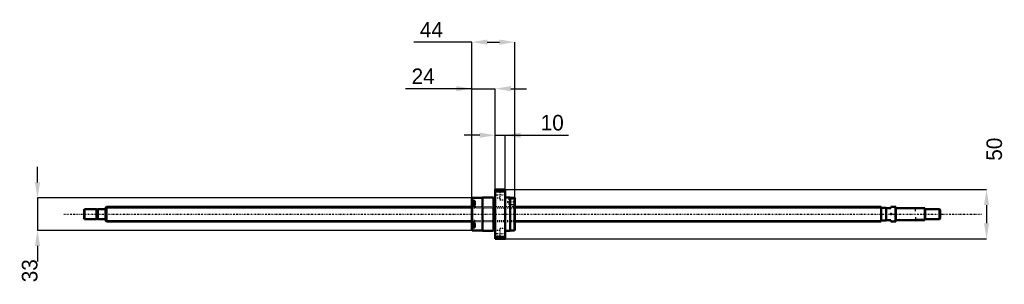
# Model space of a CAD drawing. Header units: millimetres. Extents: x -87 to 914, y -71 to 198.
import ezdxf

# ---------------------------------------------------------------- set-up
doc = ezdxf.new("R2010")
doc.units = ezdxf.units.MM
doc.linetypes.add('Center', pattern=[1.5, 0.45, -0.5, 0.05, -0.5])
doc.linetypes.add('Dashed', pattern=[2, 1, -1])
for name, color, linetype, lineweight in [('2d ConnectionPoints', 7, 'Continuous', 50), ('AM_0', 7, 'Continuous', 50), ('AM_4', 3, 'Continuous', 25), ('AM_5', 3, 'Continuous', 25), ('AM_7', 7, 'Center', 25), ('AM_9', 6, 'Dashed', 25)]:
    doc.layers.add(name, color=color, linetype=linetype, lineweight=lineweight)
doc.dimstyles.new('ISO-25', dxfattribs={"dimtxt": 2.5, "dimasz": 2.5, "dimexe": 1.25, "dimexo": 0.625, "dimtad": 1, "dimtxsty": 'Standard', "dimcen": 2.5, "dimadec": 0, "dimazin": 0, "dimtfac": 1, "dimtmove": 0, "dimatfit": 3, "dimfxl": 0, "dimarcsym": 0})

# ---------------------------------------------------------------- blocks, each defined once
blk = doc.blocks.new('1_BNK_1510_5_6G0_871LC5Y0_Nut_0_in_BNK1510_5_6G0_871LC5Y_416_50__4')
at = {"layer": 'AM_0'}
for p, q in [((406.5, 25), (396.5, 25)), ((396.5, 25), (396.5, -25)), ((396.5, 22.2), (397, 22.9)), ((397, 25), (397, 22.9)), ((397, 22.9), (406, 22.9)), ((406, 25), (406, 22.9)), ((406, 22.9), (406.5, 22.2)), ((406.5, 25), (406.5, -25)), ((373, 16.5), (372.5, 16)), ((372.5, 16), (372.5, -16)), ((372.5, 13.1), (373, 13.5)), ((375.5, 12.1), (372.8, 12.1)), ((383.5, 16.5), (373, 16.5)), ((373, 16.5), (373, 13.5)), ((375.5, 13.5), (373, 13.5)), ((375.5, 13.5), (375.5, 9.5)), ((383.5, 17), (383.5, -17)), ((394.5, 17), (383.5, 17)), ((394.5, 17), (394.5, -17)), ((396.5, 15.3), (394.5, 15.3)), ((411.5, 17), (406.5, 17)), ((411.5, 17), (411.5, -17)), ((416, 16.5), (411.5, 16.5)), ((416, 16.5), (416, -16.5)), ((416.5, 16), (416, 16.5)), ((416.5, 16), (416.5, -16)), ((373, 9.5), (372.5, 9.1)), ((375.5, 9.5), (373, 9.5)), ((373, 9.5), (373, -9.5)), ((372.5, -9.1), (373, -9.5)), ((375.5, -9.5), (373, -9.5)), ((375.5, -9.5), (375.5, -13.5)), ((373, -13.5), (372.5, -13.1)), ((372.5, -16), (373, -16.5)), ((372.8, -12.1), (375.5, -12.1)), ((375.5, -13.5), (373, -13.5)), ((373, -13.5), (373, -16.5)), ((373, -16.5), (383.5, -16.5)), ((383.5, -17), (394.5, -17)), ((394.5, -15.3), (396.5, -15.3)), ((406.5, -17), (411.5, -17)), ((411.5, -16.5), (416, -16.5)), ((416, -16.5), (416.5, -16)), ((397, -22.9), (396.5, -22.2)), ((396.5, -25), (406.5, -25)), ((397, -22.9), (397, -25)), ((406, -22.9), (397, -22.9)), ((406.5, -22.2), (406, -22.9)), ((406, -22.9), (406, -25))]:
    blk.add_line(p, q, dxfattribs=at)
for centre, start, end in [((372.8, 11.8), 90, 180), ((372.8, -11.8), 180, 270)]:
    blk.add_arc(centre, 0.275, start, end, dxfattribs=at)
at = {"layer": 'AM_4'}
for p, q in [((372.8, 12.1), (372.8, 9.3)), ((372.8, -9.3), (372.8, -12.1))]:
    blk.add_line(p, q, dxfattribs=at)
at = {"layer": 'AM_5', "linetype": 'Dashed'}
for p, q in [((410.8, 15.1), (411.5, 15.5)), ((416.5, 15.5), (411.5, 15.5)), ((411.5, 15.5), (411.5, 9.5)), ((410.8, 9.9), (411.5, 9.5)), ((416.5, 9.5), (411.5, 9.5))]:
    blk.add_line(p, q, dxfattribs=at)
at = {"layer": 'AM_7'}
for p, q in [((396, 19.5), (407, 19.5)), ((408.6, 12.5), (416.9, 12.5)), ((372.4, 9.4), (375.6, 9.4)), ((372.4, -9.4), (375.6, -9.4)), ((396, -19.5), (407, -19.5))]:
    blk.add_line(p, q, dxfattribs=at)
at = {"layer": 'AM_9'}
for p, q in [((401, 22.2), (396.5, 22.2)), ((401, 24.2), (401, 14.7)), ((406.5, 24.2), (401, 24.2)), ((375.5, 11.4), (372.5, 11.4)), ((374.4, 10.8), (372.5, 10.8)), ((374.4, 10.4), (372.5, 10.4)), ((374.4, 10.8), (374.4, 8)), ((396.5, 16.7), (401, 16.7)), ((401, 14.7), (406.5, 14.7)), ((410.5, 15.1), (409, 12.5)), ((409, 12.5), (410.5, 9.9)), ((410.5, 15.1), (410.5, 9.9)), ((416.1, 15.1), (410.5, 15.1)), ((416.5, 15.5), (416.1, 15.1)), ((416.1, 15.1), (416.1, 9.9)), ((374.4, 9.7), (372.5, 9.7)), ((374.4, 9), (372.5, 9)), ((374.4, 8.3), (372.5, 8.3)), ((374.4, 8), (372.5, 8)), ((416.5, 7.5), (372.5, 7.5)), ((375.5, 7.4), (372.5, 7.4)), ((372.5, 6.5), (375.5, 6.5)), ((372.8, 9.3), (372.8, 6.6)), ((372.8, 6.6), (375.5, 6.6)), ((375.5, 9.5), (375.5, 6.5)), ((410.5, 9.9), (416.1, 9.9)), ((416.1, 9.9), (416.5, 9.5)), ((375.5, -6.5), (372.5, -6.5)), ((375.5, -7.4), (372.5, -7.4)), ((372.5, -7.5), (416.5, -7.5)), ((374.4, -8), (372.5, -8)), ((374.4, -8.3), (372.5, -8.3)), ((374.4, -9), (372.5, -9)), ((374.4, -9.7), (372.5, -9.7)), ((372.8, -6.6), (372.8, -9.3)), ((375.5, -6.6), (372.8, -6.6)), ((374.4, -8), (374.4, -10.8)), ((375.5, -6.5), (375.5, -9.5)), ((374.4, -10.4), (372.5, -10.4)), ((374.4, -10.8), (372.5, -10.8)), ((375.5, -11.4), (372.5, -11.4)), ((401, -16.7), (396.5, -16.7)), ((401, -14.7), (401, -24.2)), ((406.5, -14.7), (401, -14.7)), ((396.5, -22.2), (401, -22.2)), ((401, -24.2), (406.5, -24.2))]:
    blk.add_line(p, q, dxfattribs=at)
for centre, start, end in [((372.8, 6.9), 180, 270), ((372.8, -6.9), 90, 180)]:
    blk.add_arc(centre, 0.275, start, end, dxfattribs=at)
blk = doc.blocks.new('2_BNK_1510_5_6G0_871LC5Y_Shaft_0_in_BNK1510_5_6G0_871LC5Y_416_50__4')
at = {"layer": 'AM_0'}
for p, q in [((-21.5, 5), (-22, 4.5)), ((-22, 4.5), (-22, -4.5)), ((-21.5, 5), (-21.5, -5)), ((-9.15, 5), (-21.5, 5)), ((-9.15, 5), (-9.15, -5)), ((-8, 4.8), (-9.15, 4.8)), ((-8, 5), (-8, -5)), ((-0.2, 5), (-8, 5)), ((0.92, 7.5), (0, 6.58)), ((0, 6.58), (0, -6.58)), ((372.5, 7.5), (0.92, 7.5)), ((0.92, 7.5), (0.92, -7.5)), ((789, 7.5), (416.5, 7.5)), ((789, 7.5), (789, -7.5)), ((794, 6.5), (789, 6.5)), ((794, 6.5), (794, -6.5)), ((794, 6), (799, 6)), ((803.8, 7.5), (799, 7.5)), ((799, 7.5), (799, 6)), ((803.8, 7.5), (803.8, -7.5)), ((804, 7.3), (803.8, 7.5)), ((804, 7.3), (804, -7.3)), ((833.5, 6), (804.2, 6)), ((833.5, 6), (833.5, -6)), ((834, 5.5), (833.5, 6)), ((834, 5.5), (834, -5.5)), ((848.5, 5), (834, 5)), ((848.5, 5), (848.5, -5)), ((849, 4.5), (848.5, 5)), ((849, 4.5), (849, -4.5)), ((-22, -4.5), (-21.5, -5)), ((-21.5, -5), (-9.15, -5)), ((-9.15, -4.8), (-8, -4.8)), ((-8, -5), (-0.2, -5)), ((0, -6.58), (0.92, -7.5)), ((0.92, -7.5), (372.5, -7.5)), ((416.5, -7.5), (789, -7.5)), ((789, -6.5), (794, -6.5)), ((799, -6), (794, -6)), ((799, -6), (799, -7.5)), ((799, -7.5), (803.8, -7.5)), ((803.8, -7.5), (804, -7.3)), ((804.2, -6), (833.5, -6)), ((833.5, -6), (834, -5.5)), ((834, -5), (848.5, -5)), ((848.5, -5), (849, -4.5))]:
    blk.add_line(p, q, dxfattribs=at)
for centre, start, end in [((-0.2, 5.2), 270, 0), ((804.2, 6.2), 180, 270), ((-0.2, -5.2), 360, 90), ((804.2, -6.2), 90, 180)]:
    blk.add_arc(centre, 0.2, start, end, dxfattribs=at)
at = {"layer": 'AM_4'}
for p, q in [((-0.2, 5), (-0.2, -5)), ((804.2, 6), (804.2, -6))]:
    blk.add_line(p, q, dxfattribs=at)
at = {"layer": 'AM_5'}
for p, q in [((0, 6.58), (372.5, 6.58)), ((416.5, 6.58), (789, 6.58)), ((789, 3.75), (789, 6.58)), ((834, 5.3865), (824, 5.3865)), ((824, 3), (824, 5.3865)), ((0, -6.58), (372.5, -6.58)), ((416.5, -6.58), (789, -6.58)), ((789, -3.75), (789, -6.58)), ((824, -3), (824, -5.3865)), ((834, -5.3865), (824, -5.3865))]:
    blk.add_line(p, q, dxfattribs=at)
at = {"layer": 'AM_5', "linetype": 'Dashed'}
for p, q in [((372.5, 6.58), (416.5, 6.58)), ((372.5, -6.58), (416.5, -6.58))]:
    blk.add_line(p, q, dxfattribs=at)
at = {"layer": 'AM_7'}
blk.add_line((-42.45, 0), (891.45, 0), dxfattribs=at)
at = {"layer": 'AM_9'}
for p, q in [((416.5, 7.5), (372.5, 7.5)), ((372.5, -7.5), (416.5, -7.5))]:
    blk.add_line(p, q, dxfattribs=at)
blk = doc.blocks.new('*D3')
at = {"layer": 'AM_5', "color": 0, "lineweight": -2}
for p, q in [((372.5, 127.57), (305.172, 127.57)), ((356.72, 127.57), (340.94, 127.57)), ((372.5, 16), (372.5, 127.57)), ((372.5, 127.57), (396.5, 127.57)), ((396.5, 25), (396.5, 127.57)), ((412.28, 127.57), (428.06, 127.57))]:
    blk.add_line(p, q, dxfattribs=at)
at = {"layer": 'AM_5', "color": 0}
for points in [[(356.72, 124.94), (356.72, 130.2), (372.5, 127.57)], [(412.28, 130.2), (412.28, 124.94), (396.5, 127.57)]]:
    blk.add_solid(points, dxfattribs=at)
at = {"layer": 'Defpoints', "color": 0}
for p in [(396.5, 127.57), (396.5, 25), (372.5, 16)]:
    blk.add_point(p, dxfattribs=at)
at = {"layer": 'AM_5', "color": 0, "insert": (323.056, 140.194), "char_height": 15.78, "attachment_point": 5}
blk.add_mtext('24', dxfattribs=at)
blk = doc.blocks.new('*D4')
at = {"layer": 'AM_5', "color": 0, "lineweight": -2}
for p, q in [((-69.34, 32.28), (-69.34, 48.06)), ((373, 16.5), (-69.34, 16.5)), ((-69.34, 16.5), (-69.34, -16.5)), ((373, -16.5), (-69.34, -16.5)), ((-69.34, -32.28), (-69.34, -48.06))]:
    blk.add_line(p, q, dxfattribs=at)
at = {"layer": 'AM_5', "color": 0}
for points in [[(-71.97, 32.28), (-66.71, 32.28), (-69.34, 16.5)], [(-66.71, -32.28), (-71.97, -32.28), (-69.34, -16.5)]]:
    blk.add_solid(points, dxfattribs=at)
at = {"layer": 'Defpoints', "color": 0}
for p in [(373, 16.5), (-69.34, -16.5), (373, -16.5)]:
    blk.add_point(p, dxfattribs=at)
at = {"layer": 'AM_5', "color": 0, "insert": (-77.23, -57.528), "char_height": 15.78, "attachment_point": 5, "rotation": 90}
blk.add_mtext('33', dxfattribs=at)
blk = doc.blocks.new('*D5')
at = {"layer": 'AM_5', "color": 0, "lineweight": -2}
for p, q in [((380.7, 80.2), (364.9, 80.2)), ((396.5, 25), (396.5, 80.2)), ((396.5, 80.2), (406.5, 80.2)), ((406.5, 25), (406.5, 80.2)), ((406.5, 80.2), (470.8, 80.2)), ((422.3, 80.2), (438.1, 80.2))]:
    blk.add_line(p, q, dxfattribs=at)
at = {"layer": 'AM_5', "color": 0}
for points in [[(380.7, 77.6), (380.7, 82.9), (396.5, 80.2)], [(422.3, 82.9), (422.3, 77.6), (406.5, 80.2)]]:
    blk.add_solid(points, dxfattribs=at)
at = {"layer": 'Defpoints', "color": 0}
for p in [(406.5, 80.2), (396.5, 25), (406.5, 25)]:
    blk.add_point(p, dxfattribs=at)
at = {"layer": 'AM_5', "color": 0, "insert": (454.4, 92.9), "char_height": 15.78, "attachment_point": 5}
blk.add_mtext('10', dxfattribs=at)
blk = doc.blocks.new('*D6')
at = {"layer": 'AM_5', "color": 0, "lineweight": -2}
for p, q in [((372.5, 174.91), (313.588, 174.91)), ((372.5, 16), (372.5, 174.91)), ((388.28, 174.91), (400.72, 174.91)), ((416.5, 16), (416.5, 174.91))]:
    blk.add_line(p, q, dxfattribs=at)
at = {"layer": 'AM_5', "color": 0}
for points in [[(388.28, 177.54), (388.28, 172.28), (372.5, 174.91)], [(400.72, 172.28), (400.72, 177.54), (416.5, 174.91)]]:
    blk.add_solid(points, dxfattribs=at)
at = {"layer": 'Defpoints', "color": 0}
for p in [(416.5, 174.91), (372.5, 16), (416.5, 16)]:
    blk.add_point(p, dxfattribs=at)
at = {"layer": 'AM_5', "color": 0, "insert": (331.472, 187.534), "char_height": 15.78, "attachment_point": 5}
blk.add_mtext('44', dxfattribs=at)
blk = doc.blocks.new('*D7')
at = {"layer": 'AM_5', "color": 0, "lineweight": -2}
for p, q in [((406.5, 25), (896.34, 25)), ((896.34, 9.22), (896.34, -9.22)), ((406.5, -25), (896.34, -25))]:
    blk.add_line(p, q, dxfattribs=at)
at = {"layer": 'AM_5', "color": 0}
for points in [[(898.97, 9.22), (893.71, 9.22), (896.34, 25)], [(893.71, -9.22), (898.97, -9.22), (896.34, -25)]]:
    blk.add_solid(points, dxfattribs=at)
at = {"layer": 'Defpoints', "color": 0}
for p in [(406.5, 25), (406.5, -25), (896.34, -25)]:
    blk.add_point(p, dxfattribs=at)
at = {"layer": 'AM_5', "color": 0, "insert": (904.23, 66.028), "char_height": 15.78, "attachment_point": 5, "rotation": 90}
blk.add_mtext('50', dxfattribs=at)

msp = doc.modelspace()

# ---------------------------------------------------------------- linework, layer by layer
at = {"layer": '2d ConnectionPoints'}
for p in [(0, 0), (799, 0)]:
    msp.add_point(p, dxfattribs=at)

# ---------------------------------------------------------------- block references
for name in ['1_BNK_1510_5_6G0_871LC5Y0_Nut_0_in_BNK1510_5_6G0_871LC5Y_416_50__4', '2_BNK_1510_5_6G0_871LC5Y_Shaft_0_in_BNK1510_5_6G0_871LC5Y_416_50__4']:
    msp.add_blockref(name, (0, 0))

# ---------------------------------------------------------------- dimensions: what is measured, and where the dimension line sits
at = {"layer": 'AM_5'}
for base, p1, p2, text, picture, middle in [((416.5, 174.91), (372.5, 16), (416.5, 16), '44', '*D6', (331.472, 174.91)), ((396.5, 127.57), (372.5, 16), (396.5, 25), '24', '*D3', (323.056, 127.57)), ((406.5, 80.23), (396.5, 25), (406.5, 25), '10', '*D5', (454.441, 80.23))]:
    dim = msp.add_linear_dim(base=base, p1=p1, p2=p2, text=text, dimstyle='ISO-25', override={"dimtxt": 15.78, "dimasz": 15.78, "dimexe": 0, "dimexo": 0, "dimgap": 4.734}, dxfattribs=at)
    dim.commit()
    dim.dimension.update_dxf_attribs({"geometry": picture, "text_midpoint": middle, "dimtype": 160})
for base, p1, p2, text, picture, middle in [((896.34, -25), (406.5, 25), (406.5, -25), '50', '*D7', (904.23, 66.028)), ((-69.34, -16.5), (373, 16.5), (373, -16.5), '33', '*D4', (-77.23, -57.528))]:
    dim = msp.add_linear_dim(base=base, p1=p1, p2=p2, angle=90, text=text, dimstyle='ISO-25', override={"dimtxt": 15.78, "dimasz": 15.78, "dimexe": 0, "dimexo": 0, "dimgap": 4.734}, dxfattribs=at)
    dim.commit()
    dim.dimension.update_dxf_attribs({"geometry": picture, "text_midpoint": middle, "dimtype": 160, "text_rotation": 90})

doc.saveas('drawing.dxf')
